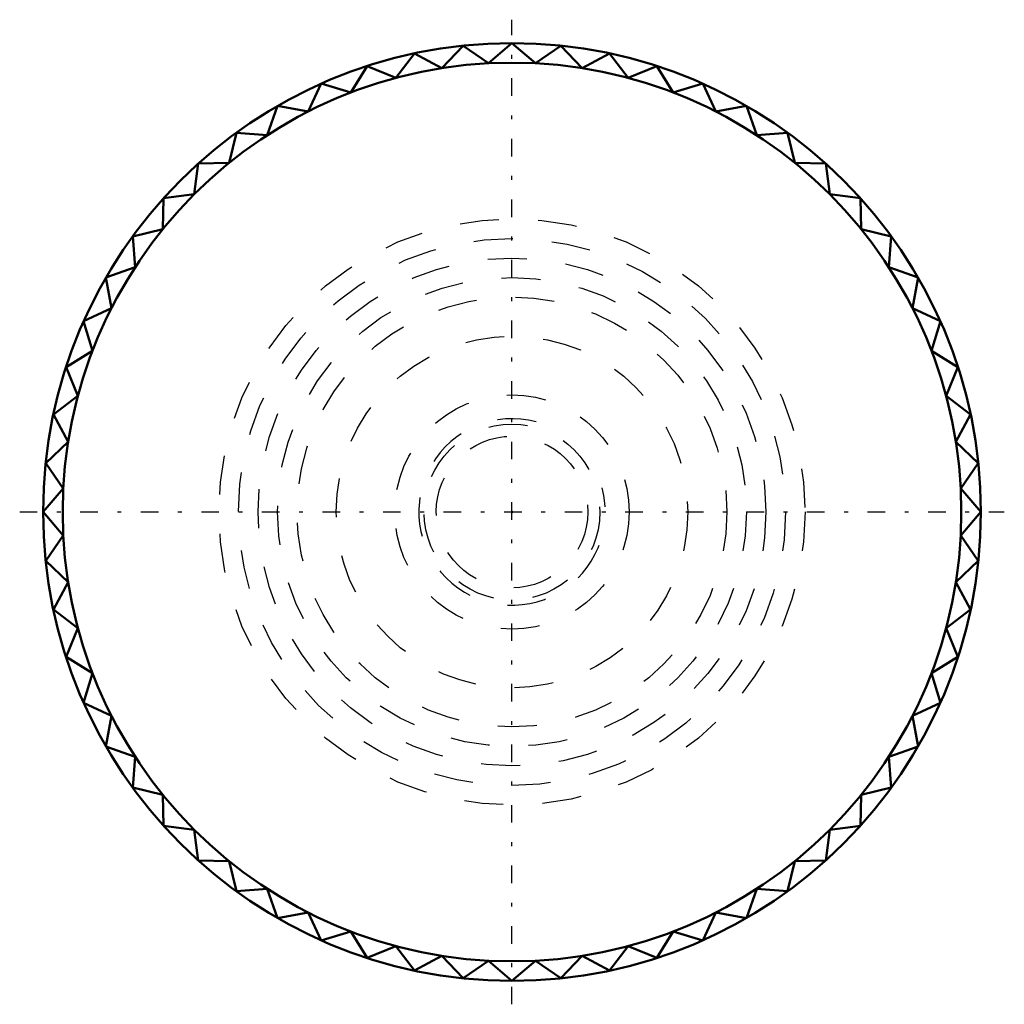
# Model space of a CAD drawing. Header units: millimetres. Extents: x -12.6 to 12.6, y -12.6 to 12.6.
import ezdxf

# ---------------------------------------------------------------- set-up
doc = ezdxf.new("R2010")
doc.units = ezdxf.units.MM
doc.linetypes.add('Center', pattern=[1.5, 0.45, -0.5, 0.05, -0.5])
doc.linetypes.add('Dashed', pattern=[2, 1, -1])
for name, color, linetype, lineweight in [('2d ConnectionPoints', 7, 'Continuous', 50), ('AM_0', 7, 'Continuous', 50), ('AM_5', 3, 'Continuous', 25), ('AM_7', 7, 'Center', 25), ('AM_9', 6, 'Dashed', 25)]:
    doc.layers.add(name, color=color, linetype=linetype, lineweight=lineweight)

# ---------------------------------------------------------------- blocks, each defined once
blk = doc.blocks.new('1_DT_464_24_M6x25_SB_C9_0_in_DT_464_24_CM6x25_CSV15_C9___0__4')
at = {"layer": 'AM_0'}
for p, q in [((-1.254, 11.934), (-1.799, 11.358)), ((-0.602, 11.484), (-1.254, 11.934)), ((0, 12), (-0.602, 11.484)), ((0.602, 11.484), (0, 12)), ((1.254, 11.934), (0.602, 11.484)), ((1.799, 11.358), (1.254, 11.934)), ((-2.495, 11.738), (-2.976, 11.108)), ((-1.799, 11.358), (-2.495, 11.738)), ((2.495, 11.738), (1.799, 11.358)), ((2.976, 11.108), (2.495, 11.738)), ((-3.708, 11.413), (-4.121, 10.736)), ((-2.976, 11.108), (-3.708, 11.413)), ((3.708, 11.413), (2.976, 11.108)), ((4.121, 10.736), (3.708, 11.413)), ((-4.881, 10.963), (-5.221, 10.247)), ((-4.121, 10.736), (-4.881, 10.963)), ((4.881, 10.963), (4.121, 10.736)), ((5.221, 10.247), (4.881, 10.963)), ((-6, 10.392), (-6.263, 9.645)), ((-5.221, 10.247), (-6, 10.392)), ((6, 10.392), (5.221, 10.247)), ((6.263, 9.645), (6, 10.392)), ((-7.053, 9.708), (-7.237, 8.937)), ((-6.263, 9.645), (-7.053, 9.708)), ((7.053, 9.708), (6.263, 9.645)), ((7.237, 8.937), (7.053, 9.708)), ((-8.03, 8.918), (-8.132, 8.132)), ((-7.237, 8.937), (-8.03, 8.918)), ((8.03, 8.918), (7.237, 8.937)), ((8.132, 8.132), (8.03, 8.918)), ((-8.132, 8.132), (-8.918, 8.03)), ((8.918, 8.03), (8.132, 8.132)), ((-8.918, 8.03), (-8.937, 7.237)), ((8.937, 7.237), (8.918, 8.03)), ((-8.937, 7.237), (-9.708, 7.053)), ((9.708, 7.053), (8.937, 7.237)), ((-9.708, 7.053), (-9.645, 6.263)), ((9.645, 6.263), (9.708, 7.053)), ((-9.645, 6.263), (-10.392, 6)), ((10.392, 6), (9.645, 6.263)), ((-10.392, 6), (-10.247, 5.221)), ((10.247, 5.221), (10.392, 6)), ((-10.247, 5.221), (-10.963, 4.881)), ((10.963, 4.881), (10.247, 5.221)), ((-10.963, 4.881), (-10.736, 4.121)), ((10.736, 4.121), (10.963, 4.881)), ((-10.736, 4.121), (-11.413, 3.708)), ((11.413, 3.708), (10.736, 4.121)), ((-11.413, 3.708), (-11.108, 2.976)), ((11.108, 2.976), (11.413, 3.708)), ((-11.108, 2.976), (-11.738, 2.495)), ((11.738, 2.495), (11.108, 2.976)), ((-11.738, 2.495), (-11.358, 1.799)), ((11.358, 1.799), (11.738, 2.495)), ((-11.358, 1.799), (-11.934, 1.254)), ((11.934, 1.254), (11.358, 1.799)), ((-11.934, 1.254), (-11.484, 0.602)), ((11.484, 0.602), (11.934, 1.254)), ((-11.484, 0.602), (-12, 0)), ((12, 0), (11.484, 0.602)), ((-12, 0), (-11.484, -0.602)), ((11.484, -0.602), (12, 0)), ((-11.484, -0.602), (-11.934, -1.254)), ((11.934, -1.254), (11.484, -0.602)), ((-11.934, -1.254), (-11.358, -1.799)), ((11.358, -1.799), (11.934, -1.254)), ((-11.358, -1.799), (-11.738, -2.495)), ((11.738, -2.495), (11.358, -1.799)), ((-11.738, -2.495), (-11.108, -2.976)), ((11.108, -2.976), (11.738, -2.495)), ((-11.108, -2.976), (-11.413, -3.708)), ((11.413, -3.708), (11.108, -2.976)), ((-11.413, -3.708), (-10.736, -4.121)), ((10.736, -4.121), (11.413, -3.708)), ((-10.736, -4.121), (-10.963, -4.881)), ((10.963, -4.881), (10.736, -4.121)), ((-10.963, -4.881), (-10.247, -5.221)), ((10.247, -5.221), (10.963, -4.881)), ((-10.247, -5.221), (-10.392, -6)), ((10.392, -6), (10.247, -5.221)), ((-10.392, -6), (-9.645, -6.263)), ((9.645, -6.263), (10.392, -6)), ((-9.645, -6.263), (-9.708, -7.053)), ((9.708, -7.053), (9.645, -6.263)), ((-9.708, -7.053), (-8.937, -7.237)), ((8.937, -7.237), (9.708, -7.053)), ((-8.937, -7.237), (-8.918, -8.03)), ((8.918, -8.03), (8.937, -7.237)), ((-8.918, -8.03), (-8.132, -8.132)), ((8.132, -8.132), (8.918, -8.03)), ((-8.132, -8.132), (-8.03, -8.918)), ((8.03, -8.918), (8.132, -8.132)), ((-8.03, -8.918), (-7.237, -8.937)), ((-7.237, -8.937), (-7.053, -9.708)), ((7.053, -9.708), (7.237, -8.937)), ((7.237, -8.937), (8.03, -8.918)), ((-7.053, -9.708), (-6.263, -9.645)), ((-6.263, -9.645), (-6, -10.392)), ((6, -10.392), (6.263, -9.645)), ((6.263, -9.645), (7.053, -9.708)), ((-6, -10.392), (-5.221, -10.247)), ((-5.221, -10.247), (-4.881, -10.963)), ((4.881, -10.963), (5.221, -10.247)), ((5.221, -10.247), (6, -10.392)), ((-4.881, -10.963), (-4.121, -10.736)), ((-4.121, -10.736), (-3.708, -11.413)), ((3.708, -11.413), (4.121, -10.736)), ((4.121, -10.736), (4.881, -10.963)), ((-3.708, -11.413), (-2.976, -11.108)), ((-2.976, -11.108), (-2.495, -11.738)), ((2.495, -11.738), (2.976, -11.108)), ((2.976, -11.108), (3.708, -11.413)), ((-2.495, -11.738), (-1.799, -11.358)), ((-1.799, -11.358), (-1.254, -11.934)), ((-1.254, -11.934), (-0.602, -11.484)), ((-0.602, -11.484), (0, -12)), ((0, -12), (0.602, -11.484)), ((0.602, -11.484), (1.254, -11.934)), ((1.254, -11.934), (1.799, -11.358)), ((1.799, -11.358), (2.495, -11.738))]:
    blk.add_line(p, q, dxfattribs=at)
for radius in [12, 11.5]:
    blk.add_circle((0, 0), radius, dxfattribs=at)
at = {"layer": 'AM_5', "linetype": 'Dashed'}
blk.add_arc((0, 0), 2.386, 75, 15, dxfattribs=at)
at = {"layer": 'AM_7'}
for p, q in [((0, -12.6), (0, 12.6)), ((-12.6, 0), (12.6, 0))]:
    blk.add_line(p, q, dxfattribs=at)
at = {"layer": 'AM_9'}
for radius in [6.5, 6, 5.5, 3, 1.939]:
    blk.add_circle((0, 0), radius, dxfattribs=at)
blk = doc.blocks.new('2_DT_464_24_CM6x25_CSV15_C9___1_0_in_DT_464_24_CM6x25_CSV15_C9___0__4')
at = {"layer": 'AM_9'}
for radius in [7.5, 7, 4.5, 2.25]:
    blk.add_circle((0, 0), radius, dxfattribs=at)

msp = doc.modelspace()

# ---------------------------------------------------------------- linework, layer by layer
at = {"layer": '2d ConnectionPoints'}
msp.add_point((0, 0), dxfattribs=at)
msp.add_point((0, 0), dxfattribs=at)

# ---------------------------------------------------------------- block references
for name in ['1_DT_464_24_M6x25_SB_C9_0_in_DT_464_24_CM6x25_CSV15_C9___0__4', '2_DT_464_24_CM6x25_CSV15_C9___1_0_in_DT_464_24_CM6x25_CSV15_C9___0__4']:
    msp.add_blockref(name, (0, 0))

doc.saveas('drawing.dxf')
